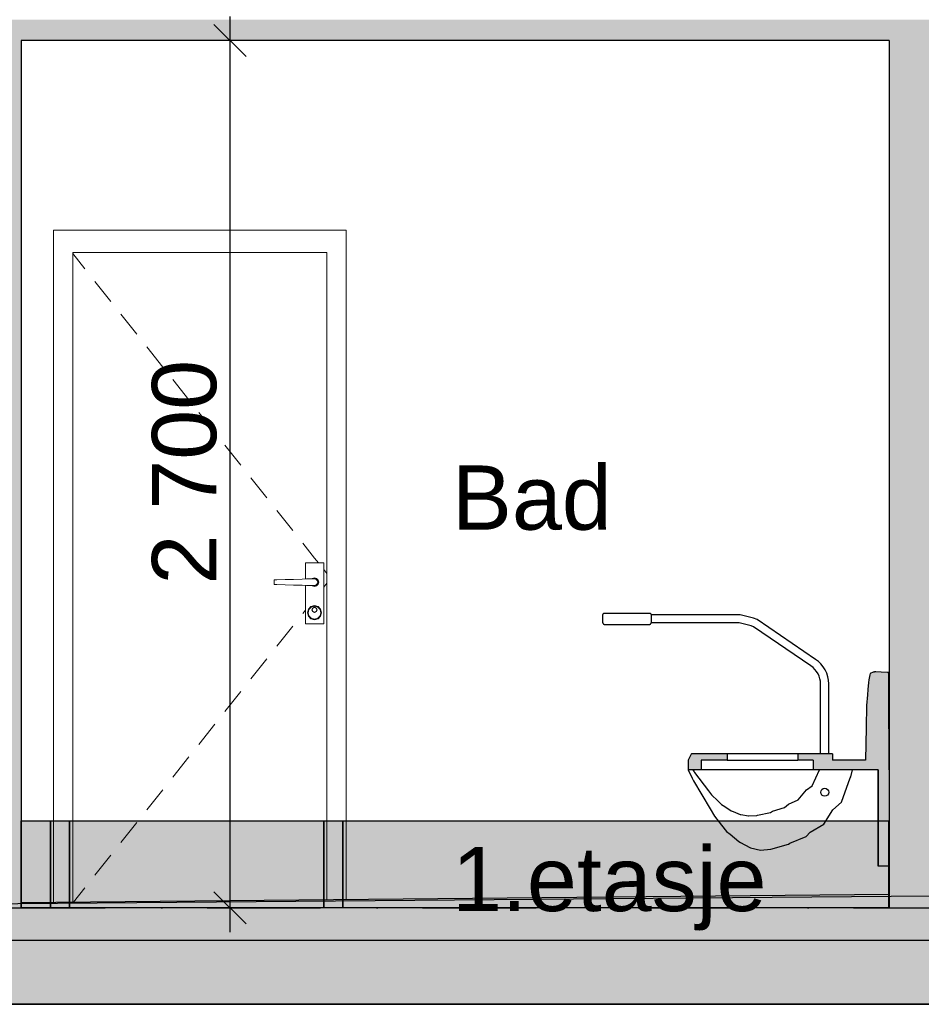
# Model space of a CAD drawing. Header units: millimetres. Extents: x 165469 to 203387225, y -6480348228 to 105421.
# Tile 34 of 67: x 203339207 to 203342012, y -6480310406 to -6480307341. Entities that reach past the tile are written whole.
import ezdxf

# ---------------------------------------------------------------- set-up
doc = ezdxf.new("R2010")
doc.units = ezdxf.units.MM
doc.header["$LTSCALE"] = 0.5
doc.header["$MEASUREMENT"] = 0
doc.linetypes.add('PLINE', pattern=[0])
doc.linetypes.add('Prikk & stiplet', pattern=[1340.555525, 705.555534, -352.777767, 0, -282.222223])
doc.layers.add('234- Vinduer_ dører_ porter(Nye konstruksjoner)', color=7, linetype='Continuous', lineweight=0)
doc.layers.add('244- Vinduer_ dører_ foldevegger(Nye konstruksjoner)', color=7, linetype='Continuous', lineweight=0)
for name, color, linetype in [('24-- Innervegger (Skravur)(Nye konstruksjoner)', 7, 'Continuous'), ('24-- Innervegger(Nye konstruksjoner)', 7, 'Continuous'), ('25-- Dekker (Skravur)(Nye konstruksjoner)', 7, 'Continuous'), ('25-- Dekker(Nye konstruksjoner)', 7, 'Continuous'), ('265- Gesimser_ takrenner og nedløp(Nye konstruksjoner)', 7, 'Continuous'), ('315- Utstyr for sanitærinstallasjoner (Skravur)(Nye konstruksjoner)', 7, 'Continuous'), ('315- Utstyr for sanitærinstallasjoner(Nye konstruksjoner)', 7, 'Continuous'), ('711--_E__ Eksisterende terreng(Nye konstruksjoner)', 7, 'Continuous'), ('832- Tekst bygning(Nye konstruksjoner)', 7, 'Continuous'), ('842-M___1_100 Målsetting bygning(Nye konstruksjoner)', 7, 'Continuous'), ('878- Annen overflate_visuell informasjon (Skravur)(Nye konstruksjoner)', 7, 'Continuous')]:
    doc.layers.add(name, color=color, linetype=linetype)
doc.styles.add('GENERATED_STYLE_1', font='arial.ttf')
doc.dimstyles.new('GENERATED_STYLE__1', dxfattribs={"dimtxt": 200, "dimasz": 95, "dimexe": 0.18, "dimexo": 1000, "dimgap": 0, "dimtad": 1, "dimdec": 0, "dimzin": 0, "dimdsep": 46, "dimtxsty": 'GENERATED_STYLE_1', "dimblk": 'ARROWHEAD_6', "dimblk1": 'ARROWHEAD_6', "dimblk2": 'ARROWHEAD_6', "dimcen": 0.09, "dimclrd": 256, "dimclre": 256, "dimclrt": 256, "dimadec": 1, "dimazin": 0, "dimtfac": 1, "dimtdec": 4, "dimtmove": 0, "dimatfit": 3, "dimfxl": 1, "dimtolj": 1, "dimtzin": 0, "dimarcsym": 0})

# ---------------------------------------------------------------- blocks, each defined once
blk = doc.blocks.new('*D98', base_point=(197185008.2, -6480347906.2))
at = {"layer": '842-M___1_100 Målsetting bygning(Nye konstruksjoner)', "linetype": 'PLINE'}
for p, q in [((203339861.6, -6480307406.2), (203339861.6, -6480307331.2)), ((203339911.6, -6480307456.2), (203339811.6, -6480307356.2)), ((203339961.6, -6480307406.2), (203339767.8, -6480307406.2)), ((203339861.6, -6480310106.2), (203339861.6, -6480307406.2)), ((203339811.6, -6480310056.2), (203339911.6, -6480310156.2)), ((203339961.6, -6480310106.2), (203339767.8, -6480310106.2)), ((203339861.6, -6480310181.2), (203339861.6, -6480310106.2))]:
    blk.add_line(p, q, dxfattribs=at)
at = {"layer": '842-M___1_100 Målsetting bygning(Nye konstruksjoner)', "insert": (203339821.6, -6480309099.4), "char_height": 200, "attachment_point": 7, "rotation": 90, "style": 'GENERATED_STYLE_1'}
blk.add_mtext('\\A1;{\\pql;\\fArial|b0|i0|c0|p0;\\W1.000000;2\xa0700}', dxfattribs=at)
blk = doc.blocks.new('ARROWHEAD_6')
at = {"linetype": 'Continuous'}
for p, q in [((-0.5, -0.5), (0.5, 0.5)), ((0, 0), (-1, 0))]:
    blk.add_line(p, q, dxfattribs=at)
blk = doc.blocks.new('*D99', base_point=(197185008.2, -6480347906.2))
at = {"layer": '842-M___1_100 Målsetting bygning(Nye konstruksjoner)', "linetype": 'PLINE'}
for p, q in [((203336498.4, -6480307406.2), (203336498.4, -6480307331.2)), ((203336548.4, -6480307456.2), (203336448.4, -6480307356.2)), ((203336598.4, -6480307406.2), (203336404.7, -6480307406.2)), ((203336498.4, -6480310106.2), (203336498.4, -6480307406.2)), ((203336448.4, -6480310056.2), (203336548.4, -6480310156.2)), ((203336598.4, -6480310106.2), (203336404.7, -6480310106.2)), ((203336498.4, -6480310181.2), (203336498.4, -6480310106.2))]:
    blk.add_line(p, q, dxfattribs=at)
at = {"layer": '842-M___1_100 Målsetting bygning(Nye konstruksjoner)', "insert": (203336458.4, -6480309099.4), "char_height": 200, "attachment_point": 7, "rotation": 90, "style": 'GENERATED_STYLE_1'}
blk.add_mtext('\\A1;{\\pql;\\fArial|b0|i0|c0|p0;\\W1.000000;2\xa0700}', dxfattribs=at)
blk = doc.blocks.new('*D107', base_point=(197185008.2, -6480347906.2))
at = {"layer": '842-M___1_100 Målsetting bygning(Nye konstruksjoner)', "linetype": 'PLINE'}
for p, q in [((203348570.5, -6480299741.7), (203348570.5, -6480299666.7)), ((203348620.5, -6480299791.7), (203348520.5, -6480299691.7)), ((203348664.2, -6480299741.7), (203348470.5, -6480299741.7)), ((203348570.5, -6480310106.2), (203348570.5, -6480299741.7)), ((203348520.5, -6480310056.2), (203348620.5, -6480310156.2)), ((203348664.2, -6480310106.2), (203348470.5, -6480310106.2)), ((203348570.5, -6480310181.2), (203348570.5, -6480310106.2))]:
    blk.add_line(p, q, dxfattribs=at)
at = {"layer": '842-M___1_100 Målsetting bygning(Nye konstruksjoner)', "insert": (203348530.5, -6480305305.3), "char_height": 200, "attachment_point": 7, "rotation": 90, "style": 'GENERATED_STYLE_1'}
blk.add_mtext('\\A1;{\\pql;\\fArial|b0|i0|c0|p0;\\W1.000000;10390}', dxfattribs=at)

msp = doc.modelspace()

# ---------------------------------------------------------------- hatches: boundary and pattern name
at = {"layer": '24-- Innervegger (Skravur)(Nye konstruksjoner)', "linetype": 'Continuous'}
for points in [[(203339212, -6480307406.2), (203339062, -6480307406.2), (203339062, -6480310106.3), (203339212, -6480310106.3)], [(203342112.1, -6480307406.2), (203341912.1, -6480307406.2), (203341912.1, -6480310106.3), (203342112.1, -6480310106.3)]]:
    msp.add_hatch(color=256, dxfattribs=at).paths.add_polyline_path(points)
at = {"layer": '25-- Dekker (Skravur)(Nye konstruksjoner)', "linetype": 'Continuous'}
for points in [[(203335950.5, -6480307341.3), (203335950.5, -6480307406.2), (203345524.5, -6480307406.2), (203345524.5, -6480307341.3)], [(203335841.5, -6480310206.3), (203345633.5, -6480310206.3), (203345633.5, -6480310106.3), (203335841.5, -6480310106.3)], [(203335950.5, -6480310206.3), (203335950.5, -6480310406.3), (203345524.5, -6480310406.3), (203345524.5, -6480310206.3)]]:
    msp.add_hatch(color=256, dxfattribs=at).paths.add_polyline_path(points)
at = {"layer": '315- Utstyr for sanitærinstallasjoner (Skravur)(Nye konstruksjoner)', "linetype": 'Continuous'}
for points in [[(203341852.9, -6480309376.2), (203341910.9, -6480309376.2), (203341910.8, -6480309375.8), (203341910.5, -6480309373.9), (203341910.4, -6480309373.8), (203341910.4, -6480309373.8), (203341910.3, -6480309373.7), (203341910.3, -6480309373.6), (203341910.1, -6480309373.6), (203341910.1, -6480309373.5), (203341909.9, -6480309373.4), (203341909.8, -6480309373.4), (203341909.7, -6480309373.3), (203341909.6, -6480309373.3), (203341909.3, -6480309373.2), (203341909.2, -6480309373.2), (203341909, -6480309373.1), (203341908.9, -6480309373.1), (203341908.6, -6480309373.1), (203341908.5, -6480309373), (203341908.2, -6480309373), (203341908, -6480309373), (203341907.7, -6480309373), (203341907.6, -6480309372.9), (203341907.3, -6480309372.9), (203341907.1, -6480309372.9), (203341887.9, -6480309372.2), (203341870.9, -6480309371.6), (203341870.6, -6480309371.6), (203341870.2, -6480309371.6), (203341869.9, -6480309371.6), (203341869.4, -6480309371.6), (203341869.1, -6480309371.6), (203341868.6, -6480309371.6), (203341868.2, -6480309371.7), (203341867.7, -6480309371.7), (203341867.4, -6480309371.8), (203341866.9, -6480309371.8), (203341866.5, -6480309371.9), (203341866, -6480309371.9), (203341865.6, -6480309372), (203341865.2, -6480309372), (203341864.8, -6480309372.1), (203341864.4, -6480309372.2), (203341863.9, -6480309372.3), (203341863.6, -6480309372.4), (203341863.2, -6480309372.5), (203341862.8, -6480309372.6)], [(203341838.3, -6480309646.3), (203341912, -6480309646.3), (203341911.9, -6480309622.5), (203341911.7, -6480309476.2), (203341911.7, -6480309470.2), (203341911.4, -6480309426.2), (203341911.4, -6480309423.3), (203341911.2, -6480309396.2), (203341911.1, -6480309394.7), (203341910.9, -6480309376.2), (203341852.8, -6480309376.2), (203341852.1, -6480309380.4), (203341849.4, -6480309396.2), (203341848.5, -6480309404.5), (203341845.9, -6480309426.2), (203341844.7, -6480309443.2), (203341842.2, -6480309476.2), (203341840.7, -6480309544.1)], [(203341287, -6480309646.3), (203341408, -6480309646.3), (203341408, -6480309626.2), (203341296.9, -6480309626.2), (203341296.1, -6480309627.8)], [(203341287, -6480309676.3), (203341327.7, -6480309676.3), (203341327.7, -6480309646.3), (203341287, -6480309646.3)], [(203341627.9, -6480309646.3), (203341736.4, -6480309646.3), (203341736.4, -6480309626.2), (203341627.9, -6480309626.2)], [(203341675.6, -6480309646.3), (203341675.6, -6480309676.3), (203341912, -6480309676.3), (203341912, -6480309646.3)], [(203341878, -6480309976.3), (203341912.1, -6480309976.3), (203341912.1, -6480309676.3), (203341878, -6480309676.3)]]:
    msp.add_hatch(color=256, dxfattribs=at).paths.add_polyline_path(points)
at = {"layer": '878- Annen overflate_visuell informasjon (Skravur)(Nye konstruksjoner)', "linetype": 'Continuous'}
for points in [[(203339212, -6480309834.6), (203339303, -6480309834.6), (203339303, -6480310106.3), (203339212, -6480310106.3)], [(203339303, -6480309834.6), (203339362.4, -6480309834.6), (203339362.4, -6480310106.3), (203339303, -6480310106.3)], [(203339362.4, -6480309834.6), (203340153, -6480309834.6), (203340153, -6480310106.3), (203339362.4, -6480310106.3)], [(203340153, -6480309834.6), (203340213, -6480309834.6), (203340213, -6480310106.3), (203340153, -6480310106.3)], [(203340213, -6480309834.6), (203341910.2, -6480309834.6), (203341910.2, -6480310106.3), (203340213, -6480310106.3)]]:
    msp.add_hatch(color=256, dxfattribs=at).paths.add_polyline_path(points)

# ---------------------------------------------------------------- linework, layer by layer
at = {"linetype": 'Prikk & stiplet'}
msp.add_line((203325712.6, -6480310106.3), (203350370.5, -6480310106.3), dxfattribs=at)
at = {"layer": '234- Vinduer_ dører_ porter(Nye konstruksjoner)', "linetype": 'PLINE'}
for p, q in [((203339372.5, -6480308069.4), (203339410.2, -6480308116.9)), ((203339441.3, -6480308156.1), (203339491, -6480308218.8)), ((203339522.1, -6480308257.9), (203339571.8, -6480308320.6)), ((203339602.9, -6480308359.8), (203339652.6, -6480308422.4)), ((203339683.7, -6480308461.6), (203339733.4, -6480308524.3)), ((203339764.5, -6480308563.5), (203339814.2, -6480308626.1)), ((203339845.3, -6480308665.3), (203339895, -6480308728)), ((203339926.1, -6480308767.1), (203339975.8, -6480308829.8)), ((203340006.9, -6480308869), (203340056.6, -6480308931.7)), ((203340087.7, -6480308970.8), (203340124.8, -6480309017.6)), ((203340124.8, -6480309017.6), (203340136.4, -6480309032.2)), ((203340153, -6480309053.2), (203340162.5, -6480309065.1)), ((203340153, -6480309107.3), (203340162.5, -6480309095.4)), ((203340087.7, -6480309189.7), (203340096, -6480309179.2)), ((203340006.9, -6480309291.5), (203340056.6, -6480309228.8)), ((203339926.1, -6480309393.4), (203339975.8, -6480309330.7)), ((203339845.3, -6480309495.2), (203339895, -6480309432.5)), ((203339764.5, -6480309597), (203339814.2, -6480309534.4)), ((203339683.7, -6480309698.9), (203339733.4, -6480309636.2)), ((203339602.9, -6480309800.7), (203339652.6, -6480309738.1)), ((203339522.1, -6480309902.6), (203339571.8, -6480309839.9)), ((203339441.3, -6480310004.4), (203339491, -6480309941.7)), ((203339374.3, -6480310088.8), (203339410.2, -6480310043.6))]:
    msp.add_line(p, q, dxfattribs=at)
at = {"layer": '24-- Innervegger(Nye konstruksjoner)', "linetype": 'PLINE'}
for p, q in [((203339212, -6480307406.2), (203339212, -6480310106.3)), ((203341912.1, -6480307406.2), (203341912.1, -6480310106.3))]:
    msp.add_line(p, q, dxfattribs=at)
at = {"layer": '244- Vinduer_ dører_ foldevegger(Nye konstruksjoner)', "linetype": 'PLINE'}
for p, q in [((203339312.5, -6480310089.4), (203339312.5, -6480307996.2)), ((203339312.5, -6480307996.2), (203340222.5, -6480307996.2)), ((203340222.5, -6480307996.2), (203340222.5, -6480310080.8)), ((203339372.5, -6480308066.2), (203339372.5, -6480310088.8)), ((203340162.5, -6480308066.2), (203339372.5, -6480308066.2)), ((203340162.5, -6480310081.3), (203340162.5, -6480308066.2)), ((203340153, -6480309032.2), (203340096, -6480309032.2)), ((203340096, -6480309032.2), (203340096, -6480309082.4)), ((203340153, -6480309222.2), (203340153, -6480309032.2)), ((203340007.1, -6480309085), (203339999, -6480309085.2)), ((203339999, -6480309085.2), (203339999, -6480309099.2)), ((203339999, -6480309099.2), (203340007.1, -6480309099.5)), ((203340033, -6480309084.2), (203340007.1, -6480309085)), ((203340007.1, -6480309099.5), (203340033, -6480309100.3)), ((203340059.4, -6480309083.4), (203340033, -6480309084.2)), ((203340086.1, -6480309082.6), (203340059.4, -6480309083.4)), ((203340099.5, -6480309082.3), (203340086.1, -6480309082.6)), ((203340124.5, -6480309082.3), (203340099.5, -6480309082.3)), ((203340118, -6480309081), (203340116.7, -6480309082.3)), ((203340124.5, -6480309079.2), (203340118, -6480309081)), ((203340118.5, -6480309081.9), (203340118.1, -6480309082.3)), ((203340124.5, -6480309080.2), (203340118.5, -6480309081.9)), ((203340131, -6480309081), (203340124.5, -6480309079.2)), ((203340130.5, -6480309081.9), (203340124.5, -6480309080.2)), ((203340129.5, -6480309083.6), (203340124.5, -6480309082.3)), ((203340133.2, -6480309087.2), (203340129.5, -6480309083.6)), ((203340129.5, -6480309100.9), (203340133.2, -6480309097.2)), ((203340134.9, -6480309086.2), (203340130.5, -6480309081.9)), ((203340130.5, -6480309102.6), (203340134.9, -6480309098.2)), ((203340135.8, -6480309085.8), (203340131, -6480309081)), ((203340131, -6480309103.5), (203340135.8, -6480309098.8)), ((203340134.5, -6480309092.2), (203340133.2, -6480309087.2)), ((203340133.2, -6480309097.2), (203340134.5, -6480309092.2)), ((203340136.5, -6480309092.2), (203340134.9, -6480309086.2)), ((203340134.9, -6480309098.2), (203340136.5, -6480309092.2)), ((203340137.5, -6480309092.2), (203340135.8, -6480309085.8)), ((203340135.8, -6480309098.8), (203340137.5, -6480309092.2)), ((203340033, -6480309100.3), (203340059.4, -6480309101.1)), ((203340059.4, -6480309101.1), (203340086.1, -6480309101.9)), ((203340086.1, -6480309101.9), (203340099.5, -6480309102.2)), ((203340096, -6480309102.1), (203340096, -6480309222.2)), ((203340099.5, -6480309102.2), (203340124.5, -6480309102.2)), ((203340116.7, -6480309102.2), (203340118, -6480309103.5)), ((203340118, -6480309103.5), (203340124.5, -6480309105.2)), ((203340118.1, -6480309102.2), (203340118.5, -6480309102.6)), ((203340118.5, -6480309102.6), (203340124.5, -6480309104.2)), ((203340124.5, -6480309102.2), (203340129.5, -6480309100.9)), ((203340124.5, -6480309104.2), (203340130.5, -6480309102.6)), ((203340124.5, -6480309105.2), (203340131, -6480309103.5)), ((203340105.4, -6480309176.2), (203340102.5, -6480309187.2)), ((203340102.5, -6480309187.2), (203340105.4, -6480309198.2)), ((203340107.2, -6480309177.2), (203340104.5, -6480309187.2)), ((203340104.5, -6480309187.2), (203340107.2, -6480309197.2)), ((203340113.5, -6480309168.2), (203340105.4, -6480309176.2)), ((203340114.5, -6480309169.9), (203340107.2, -6480309177.2)), ((203340124.5, -6480309165.2), (203340113.5, -6480309168.2)), ((203340124.5, -6480309167.2), (203340114.5, -6480309169.9)), ((203340118.8, -6480309172.6), (203340116.5, -6480309178.2)), ((203340116.5, -6480309178.2), (203340118.8, -6480309183.9)), ((203340119.5, -6480309173.3), (203340117.5, -6480309178.2)), ((203340117.5, -6480309178.2), (203340119.5, -6480309183.2)), ((203340124.5, -6480309170.2), (203340118.8, -6480309172.6)), ((203340118.8, -6480309183.9), (203340124.5, -6480309186.2)), ((203340124.5, -6480309171.2), (203340119.5, -6480309173.3)), ((203340119.5, -6480309183.2), (203340124.5, -6480309185.2)), ((203340135.5, -6480309168.2), (203340124.5, -6480309165.2)), ((203340134.5, -6480309169.9), (203340124.5, -6480309167.2)), ((203340130.1, -6480309172.6), (203340124.5, -6480309170.2)), ((203340129.4, -6480309173.3), (203340124.5, -6480309171.2)), ((203340124.5, -6480309185.2), (203340129.4, -6480309183.2)), ((203340124.5, -6480309186.2), (203340130.1, -6480309183.9)), ((203340131.5, -6480309178.2), (203340129.4, -6480309173.3)), ((203340129.4, -6480309183.2), (203340131.5, -6480309178.2)), ((203340132.5, -6480309178.2), (203340130.1, -6480309172.6)), ((203340130.1, -6480309183.9), (203340132.5, -6480309178.2)), ((203340141.8, -6480309177.2), (203340134.5, -6480309169.9)), ((203340143.5, -6480309176.2), (203340135.5, -6480309168.2)), ((203340144.5, -6480309187.2), (203340141.8, -6480309177.2)), ((203340141.8, -6480309197.2), (203340144.5, -6480309187.2)), ((203340146.5, -6480309187.2), (203340143.5, -6480309176.2)), ((203340143.5, -6480309198.2), (203340146.5, -6480309187.2)), ((203340105.4, -6480309198.2), (203340113.5, -6480309206.3)), ((203340107.2, -6480309197.2), (203340114.5, -6480309204.6)), ((203340113.5, -6480309206.3), (203340124.5, -6480309209.2)), ((203340114.5, -6480309204.6), (203340124.5, -6480309207.2)), ((203340124.5, -6480309207.2), (203340134.5, -6480309204.6)), ((203340124.5, -6480309209.2), (203340135.5, -6480309206.3)), ((203340134.5, -6480309204.6), (203340141.8, -6480309197.2)), ((203340135.5, -6480309206.3), (203340143.5, -6480309198.2)), ((203340096, -6480309222.2), (203340153, -6480309222.2))]:
    msp.add_line(p, q, dxfattribs=at)
at = {"layer": '25-- Dekker(Nye konstruksjoner)', "linetype": 'PLINE'}
for p, q in [((203341912.1, -6480307406.2), (203339212, -6480307406.2)), ((203341912.1, -6480310106.3), (203339212, -6480310106.3)), ((203345524.5, -6480310406.3), (203335950.5, -6480310406.3))]:
    msp.add_line(p, q, dxfattribs=at)
at = {"layer": '265- Gesimser_ takrenner og nedløp(Nye konstruksjoner)', "linetype": 'PLINE'}
for p, q in [((203335948.8, -6480310206.3), (203345526.2, -6480310206.3)), ((203335948.8, -6480310406.3), (203345526.2, -6480310406.3))]:
    msp.add_line(p, q, dxfattribs=at)
at = {"layer": '315- Utstyr for sanitærinstallasjoner(Nye konstruksjoner)', "linetype": 'PLINE'}
for p, q in [((203341022.1, -6480309191.8), (203341022.5, -6480309191)), ((203341022.5, -6480309191), (203341023.1, -6480309190.2)), ((203341023.1, -6480309190.2), (203341023.9, -6480309189.6)), ((203341023.9, -6480309189.6), (203341024.8, -6480309189.1)), ((203341024.8, -6480309189.1), (203341025.7, -6480309188.8)), ((203341025.7, -6480309188.8), (203341026.7, -6480309188.8)), ((203341026.7, -6480309188.8), (203341166.7, -6480309188.8)), ((203341166.7, -6480309188.8), (203341167.7, -6480309188.8)), ((203341167.7, -6480309188.8), (203341168.6, -6480309189.1)), ((203341168.6, -6480309189.1), (203341169.5, -6480309189.6)), ((203341169.5, -6480309189.6), (203341170.2, -6480309190.2)), ((203341170.2, -6480309190.2), (203341170.8, -6480309191)), ((203341170.8, -6480309191), (203341171.3, -6480309191.8)), ((203341021.7, -6480309193.8), (203341021.8, -6480309192.8)), ((203341021.7, -6480309194), (203341021.7, -6480309193.8)), ((203341021.7, -6480309194.7), (203341021.7, -6480309194)), ((203341021.7, -6480309195.9), (203341021.7, -6480309194.7)), ((203341021.7, -6480309197.4), (203341021.7, -6480309195.9)), ((203341021.7, -6480309199.3), (203341021.7, -6480309197.4)), ((203341021.7, -6480309201.5), (203341021.7, -6480309199.3)), ((203341021.7, -6480309203.8), (203341021.7, -6480309201.5)), ((203341021.7, -6480309206.2), (203341021.7, -6480309203.8)), ((203341021.7, -6480309208.7), (203341021.7, -6480309206.2)), ((203341021.7, -6480309211), (203341021.7, -6480309208.7)), ((203341021.7, -6480309213.2), (203341021.7, -6480309211)), ((203341021.7, -6480309215.1), (203341021.7, -6480309213.2)), ((203341021.7, -6480309216.6), (203341021.7, -6480309215.1)), ((203341021.7, -6480309217.8), (203341021.7, -6480309216.6)), ((203341021.7, -6480309218.5), (203341021.7, -6480309217.8)), ((203341021.7, -6480309218.8), (203341021.7, -6480309218.5)), ((203341021.7, -6480309218.8), (203341021.8, -6480309219.7)), ((203341021.8, -6480309192.8), (203341022.1, -6480309191.8)), ((203341021.8, -6480309219.7), (203341022.1, -6480309220.7)), ((203341022.1, -6480309220.7), (203341022.5, -6480309221.5)), ((203341022.5, -6480309221.5), (203341023.1, -6480309222.3)), ((203341170.2, -6480309222.3), (203341170.8, -6480309221.5)), ((203341170.8, -6480309221.5), (203341171.3, -6480309220.7)), ((203341171.3, -6480309191.8), (203341171.6, -6480309192.8)), ((203341171.3, -6480309220.7), (203341171.6, -6480309219.7)), ((203341171.6, -6480309192.8), (203341171.7, -6480309193.8)), ((203341171.6, -6480309219.7), (203341171.7, -6480309218.8)), ((203341171.7, -6480309193.8), (203341171.7, -6480309194)), ((203341171.7, -6480309193.8), (203341171.7, -6480309193.8)), ((203341449.1, -6480309193.8), (203341171.7, -6480309193.8)), ((203341171.7, -6480309194), (203341171.7, -6480309194.7)), ((203341171.7, -6480309194.7), (203341171.7, -6480309195.9)), ((203341171.7, -6480309195.9), (203341171.7, -6480309197.4)), ((203341171.7, -6480309197.4), (203341171.7, -6480309199.3)), ((203341171.7, -6480309199.3), (203341171.7, -6480309201.4)), ((203341171.7, -6480309201.4), (203341171.7, -6480309203.8)), ((203341171.7, -6480309203.8), (203341171.7, -6480309206.2)), ((203341171.7, -6480309206.2), (203341171.7, -6480309208.7)), ((203341171.7, -6480309208.7), (203341171.7, -6480309211)), ((203341171.7, -6480309211), (203341171.7, -6480309213.2)), ((203341171.7, -6480309213.2), (203341171.7, -6480309215.1)), ((203341171.7, -6480309215.1), (203341171.7, -6480309216.6)), ((203341171.7, -6480309216.6), (203341171.7, -6480309217.8)), ((203341171.7, -6480309217.8), (203341171.7, -6480309218.5)), ((203341171.7, -6480309218.5), (203341171.7, -6480309218.8)), ((203341445.8, -6480309218.8), (203341171.7, -6480309218.8)), ((203341483.2, -6480309228.6), (203341445.8, -6480309218.8)), ((203341490.4, -6480309204.6), (203341449.1, -6480309193.8)), ((203341501.5, -6480309208.4), (203341490.4, -6480309204.6)), ((203341683.4, -6480309332.4), (203341501.5, -6480309208.4)), ((203341023.1, -6480309222.3), (203341023.9, -6480309222.9)), ((203341023.9, -6480309222.9), (203341024.8, -6480309223.4)), ((203341024.8, -6480309223.4), (203341025.7, -6480309223.7)), ((203341025.7, -6480309223.7), (203341026.7, -6480309223.8)), ((203341026.7, -6480309223.8), (203341166.7, -6480309223.8)), ((203341166.7, -6480309223.8), (203341167.7, -6480309223.7)), ((203341167.7, -6480309223.7), (203341168.6, -6480309223.4)), ((203341168.6, -6480309223.4), (203341169.5, -6480309222.9)), ((203341169.5, -6480309222.9), (203341170.2, -6480309222.3)), ((203341490.3, -6480309231), (203341483.2, -6480309228.6)), ((203341668.8, -6480309352.6), (203341490.3, -6480309231)), ((203341692.1, -6480309338.9), (203341683.4, -6480309332.4)), ((203341700.2, -6480309346.9), (203341692.1, -6480309338.9)), ((203341675.7, -6480309357.9), (203341668.8, -6480309352.6)), ((203341681.6, -6480309363.7), (203341675.7, -6480309357.9)), ((203341686.8, -6480309370.2), (203341681.6, -6480309363.7)), ((203341691.2, -6480309377.2), (203341686.8, -6480309370.2)), ((203341707.3, -6480309355.7), (203341700.2, -6480309346.9)), ((203341713.3, -6480309365.4), (203341707.3, -6480309355.7)), ((203341718, -6480309375.7), (203341713.3, -6480309365.4)), ((203341910.3, -6480309373.6), (203341910.3, -6480309373.7)), ((203341910.4, -6480309373.8), (203341910.4, -6480309373.8)), ((203341694.6, -6480309384.8), (203341691.2, -6480309377.2)), ((203341697.1, -6480309392.7), (203341694.6, -6480309384.8)), ((203341698.6, -6480309400.8), (203341697.1, -6480309392.7)), ((203341699.2, -6480309409.4), (203341698.6, -6480309400.8)), ((203341721.4, -6480309386.6), (203341718, -6480309375.7)), ((203341723.5, -6480309397.7), (203341721.4, -6480309386.6)), ((203341724.2, -6480309408.7), (203341723.5, -6480309397.7)), ((203341699.2, -6480309626.2), (203341699.2, -6480309409.4)), ((203341724.2, -6480309626.2), (203341724.2, -6480309408.7)), ((203341287, -6480309646.3), (203341287, -6480309676.3)), ((203341408, -6480309626.2), (203341296.9, -6480309626.2)), ((203341327.7, -6480309646.3), (203341327.7, -6480309676.3)), ((203341408, -6480309646.3), (203341327.7, -6480309646.3)), ((203341433.8, -6480309626.2), (203341408, -6480309626.2)), ((203341408, -6480309626.2), (203341408, -6480309646.3)), ((203341408, -6480309646.3), (203341433.8, -6480309646.3)), ((203341468.2, -6480309626.2), (203341433.8, -6480309626.2)), ((203341433.8, -6480309646.3), (203341468.2, -6480309646.3)), ((203341503.6, -6480309626.2), (203341468.2, -6480309626.2)), ((203341468.2, -6480309646.3), (203341503.6, -6480309646.3)), ((203341539.7, -6480309626.2), (203341503.6, -6480309626.2)), ((203341503.6, -6480309646.3), (203341539.7, -6480309646.3)), ((203341579.1, -6480309626.2), (203341539.7, -6480309626.2)), ((203341539.7, -6480309646.3), (203341579.1, -6480309646.3)), ((203341617.9, -6480309626.2), (203341579.1, -6480309626.2)), ((203341579.1, -6480309646.3), (203341617.9, -6480309646.3)), ((203341627.9, -6480309626.2), (203341617.9, -6480309626.2)), ((203341617.9, -6480309646.3), (203341627.9, -6480309646.3)), ((203341627.9, -6480309626.2), (203341627.9, -6480309646.3)), ((203341736.4, -6480309626.2), (203341627.9, -6480309626.2)), ((203341675.6, -6480309646.3), (203341627.9, -6480309646.3)), ((203341675.6, -6480309646.3), (203341675.6, -6480309676.3)), ((203341736.4, -6480309626.2), (203341736.4, -6480309646.3)), ((203341838.3, -6480309646.3), (203341736.4, -6480309646.3)), ((203341327.7, -6480309676.3), (203341287, -6480309676.3)), ((203341347.2, -6480309676.3), (203341327.7, -6480309676.3)), ((203341382.9, -6480309676.3), (203341347.2, -6480309676.3)), ((203341423.2, -6480309676.3), (203341382.9, -6480309676.3)), ((203341465.4, -6480309676.3), (203341423.2, -6480309676.3)), ((203341508.8, -6480309676.3), (203341465.4, -6480309676.3)), ((203341552.4, -6480309676.3), (203341508.8, -6480309676.3)), ((203341612.1, -6480309676.3), (203341552.4, -6480309676.3)), ((203341661.5, -6480309676.3), (203341612.1, -6480309676.3)), ((203341675.6, -6480309676.3), (203341661.5, -6480309676.3)), ((203341672.5, -6480309726.2), (203341695.5, -6480309676.3)), ((203341878, -6480309676.3), (203341675.6, -6480309676.3)), ((203341877.8, -6480309976.3), (203341877.8, -6480309676.3)), ((203341878, -6480309676.3), (203341878, -6480309976.3)), ((203341912.6, -6480309676.3), (203341912, -6480309676.3)), ((203341912.6, -6480309676.3), (203341912.6, -6480309976.3)), ((203341699.5, -6480309746.2), (203341700.4, -6480309741.5)), ((203341700.4, -6480309741.5), (203341703.1, -6480309737.4)), ((203341703.1, -6480309737.4), (203341707.2, -6480309734.7)), ((203341707.2, -6480309734.7), (203341712, -6480309733.8)), ((203341712, -6480309733.8), (203341716.8, -6480309734.7)), ((203341716.8, -6480309734.7), (203341720.8, -6480309737.4)), ((203341720.8, -6480309737.4), (203341723.5, -6480309741.5)), ((203341723.5, -6480309741.5), (203341724.5, -6480309746.2)), ((203341700.4, -6480309751), (203341699.5, -6480309746.2)), ((203341703.1, -6480309755.1), (203341700.4, -6480309751)), ((203341707.2, -6480309757.8), (203341703.1, -6480309755.1)), ((203341712, -6480309758.8), (203341707.2, -6480309757.8)), ((203341716.8, -6480309757.8), (203341712, -6480309758.8)), ((203341720.8, -6480309755.1), (203341716.8, -6480309757.8)), ((203341723.5, -6480309751), (203341720.8, -6480309755.1)), ((203341724.5, -6480309746.2), (203341723.5, -6480309751)), ((203341511.7, -6480309926.1), (203341511.7, -6480309926.1)), ((203341878, -6480309976.3), (203341877.8, -6480309976.3)), ((203341912.6, -6480309976.3), (203341878, -6480309976.3))]:
    msp.add_line(p, q, dxfattribs=at)
at = {"layer": '315- Utstyr for sanitærinstallasjoner(Nye konstruksjoner)', "linetype": 'PLINE', "flags": 128}
for points in [[(203341912, -6480309676.3), (203341912, -6480309646.3), (203341911.9, -6480309622.5), (203341911.7, -6480309476.2), (203341911.7, -6480309470.2), (203341911.4, -6480309426.2), (203341911.4, -6480309423.3), (203341911.2, -6480309396.2), (203341911.1, -6480309394.7), (203341910.9, -6480309376.2), (203341910.8, -6480309375.8), (203341910.5, -6480309373.9), (203341910.4, -6480309373.8), (203341910.3, -6480309373.6), (203341910.1, -6480309373.6), (203341910.1, -6480309373.5), (203341909.9, -6480309373.4), (203341909.8, -6480309373.4), (203341909.7, -6480309373.3), (203341909.6, -6480309373.3), (203341909.3, -6480309373.2), (203341909.2, -6480309373.2), (203341909, -6480309373.1), (203341908.9, -6480309373.1), (203341908.6, -6480309373.1), (203341908.5, -6480309373), (203341908.2, -6480309373), (203341908, -6480309373), (203341907.7, -6480309373), (203341907.6, -6480309372.9), (203341907.3, -6480309372.9), (203341907.1, -6480309372.9), (203341887.9, -6480309372.2), (203341870.9, -6480309371.6), (203341870.6, -6480309371.6), (203341870.2, -6480309371.6), (203341869.9, -6480309371.6), (203341869.4, -6480309371.6), (203341869.1, -6480309371.6), (203341868.6, -6480309371.6), (203341868.2, -6480309371.7), (203341867.7, -6480309371.7), (203341867.4, -6480309371.8), (203341866.9, -6480309371.8), (203341866.5, -6480309371.9), (203341866, -6480309371.9), (203341865.6, -6480309372), (203341865.2, -6480309372), (203341864.8, -6480309372.1), (203341864.4, -6480309372.2), (203341863.9, -6480309372.3), (203341863.6, -6480309372.4), (203341863.2, -6480309372.5), (203341862.8, -6480309372.6), (203341852.9, -6480309376.2), (203341852.8, -6480309376.2)], [(203341852.8, -6480309376.2), (203341852.1, -6480309380.4), (203341849.4, -6480309396.2), (203341848.5, -6480309404.5), (203341845.9, -6480309426.2), (203341844.7, -6480309443.2), (203341842.2, -6480309476.2), (203341840.7, -6480309544.1), (203341838.3, -6480309646.3)], [(203341296.9, -6480309626.2), (203341296.1, -6480309627.8), (203341287, -6480309646.3)], [(203341287, -6480309676.3), (203341299.7, -6480309702), (203341303.8, -6480309710.3), (203341355, -6480309797.3), (203341368.7, -6480309820.5), (203341390.7, -6480309848.1), (203341406.7, -6480309868.1), (203341417.4, -6480309877), (203341444.6, -6480309899.8), (203341449.4, -6480309902.4), (203341479, -6480309918.4), (203341480.5, -6480309918.7), (203341511.7, -6480309926.1), (203341544.1, -6480309923.7), (203341544.7, -6480309923.5), (203341598.7, -6480309908.2), (203341603.7, -6480309904.8), (203341653.9, -6480309884.3), (203341666.5, -6480309870.9), (203341709.3, -6480309845.7)], [(203341301.1, -6480309676.3), (203341305.2, -6480309682.6), (203341306.5, -6480309684.6), (203341350.1, -6480309741.7), (203341359.7, -6480309754.2), (203341379.3, -6480309773), (203341391, -6480309784.2), (203341401, -6480309790.6), (203341421.2, -6480309803.6), (203341426.6, -6480309805.9), (203341448.6, -6480309815), (203341451.3, -6480309815.5), (203341474.6, -6480309819.7), (203341476.3, -6480309819.6), (203341500.4, -6480309818.2), (203341503.1, -6480309817.5), (203341543.2, -6480309808.7), (203341549.5, -6480309805.4), (203341586.3, -6480309793.8), (203341599, -6480309783.4), (203341629.7, -6480309769.6)], [(203341764.3, -6480309777.1), (203341791, -6480309701.7), (203341792.8, -6480309698.4), (203341798.1, -6480309676.3)], [(203341629.7, -6480309769.6), (203341654.8, -6480309738.2), (203341672.5, -6480309726.2)], [(203341709.3, -6480309845.7), (203341736.8, -6480309801.3), (203341764.3, -6480309777.1)]]:
    msp.add_lwpolyline(points, dxfattribs=at)
at = {"layer": '711--_E__ Eksisterende terreng(Nye konstruksjoner)', "linetype": 'PLINE'}
msp.add_line((203341912.1, -6480310064.7), (203339212, -6480310090.3), dxfattribs=at)
at = {"layer": '711--_E__ Eksisterende terreng(Nye konstruksjoner)', "linetype": 'PLINE', "flags": 128}
msp.add_lwpolyline([(203334237.8, -6480309882.6), (203334464.9, -6480309865), (203337291.7, -6480310086.2), (203337495.8, -6480310104.8), (203337530.4, -6480310105.9), (203337549.3, -6480310106.2), (203337555.1, -6480310106.1), (203337577.5, -6480310106.3), (203337595, -6480310106.3), (203345870.5, -6480310036.1)], dxfattribs=at)
at = {"layer": '878- Annen overflate_visuell informasjon (Skravur)(Nye konstruksjoner)', "linetype": 'PLINE', "flags": 128}
for points in [[(203339212, -6480309834.6), (203339303, -6480309834.6), (203339303, -6480310106.3), (203339212, -6480310106.3)], [(203339303, -6480309834.6), (203339362.4, -6480309834.6), (203339362.4, -6480310106.3), (203339303, -6480310106.3)], [(203339362.4, -6480309834.6), (203340153, -6480309834.6), (203340153, -6480310106.3), (203339362.4, -6480310106.3)], [(203340153, -6480309834.6), (203340213, -6480309834.6), (203340213, -6480310106.3), (203340153, -6480310106.3)], [(203340213, -6480309834.6), (203341910.2, -6480309834.6), (203341910.2, -6480310106.3), (203340213, -6480310106.3)]]:
    msp.add_lwpolyline(points, close=True, dxfattribs=at)

# ---------------------------------------------------------------- texts
at = {"layer": '832- Tekst bygning(Nye konstruksjoner)', "linetype": 'Continuous', "char_height": 200, "attachment_point": 1, "style": 'GENERATED_STYLE_1'}
for s, insert in [('\\A1;{\\pql;\\fArial|b0|i0|c0|p0;\\W1.000000;B\\fArial|b0|i0|c0|p0;\\W1.000000;ad}', (203340552.3, -6480308728.9)), ('\\A1;{\\pql;\\fArial|b0|i0|c0|p0;\\W1.000000;1.etasje}', (203340552.3, -6480309916.2))]:
    msp.add_mtext(s, dxfattribs=dict(at, insert=insert))

# ---------------------------------------------------------------- dimensions: what is measured, and where the dimension line sits
at = {"layer": '842-M___1_100 Målsetting bygning(Nye konstruksjoner)', "linetype": 'Continuous'}
dim = msp.add_linear_dim(base=(203348570.5, -6480299741.7), p1=(203347970.5, -6480310106.3), p2=(203337987.5, -6480299741.7), angle=90, text='10390', dimstyle='GENERATED_STYLE__1', dxfattribs=at)
dim.commit()
dim.dimension.update_dxf_attribs({"geometry": '*D107', "text_midpoint": (203348430.5, -6480304924.8), "dimtype": 160, "text_rotation": 90})
for base, picture, middle in [((203336498.4, -6480307406.2), '*D99', (203336358.4, -6480308756.4)), ((203339861.6, -6480307406.2), '*D98', (203339721.6, -6480308756.4))]:
    dim = msp.add_linear_dim(base=base, p1=(203345537.5, -6480310106.3), p2=(203342262.1, -6480307406.2), angle=90, dimstyle='GENERATED_STYLE__1', dxfattribs=at)
    dim.commit()
    dim.dimension.update_dxf_attribs({"geometry": picture, "text_midpoint": middle, "dimtype": 160, "text_rotation": 90})

doc.saveas('drawing.dxf')
